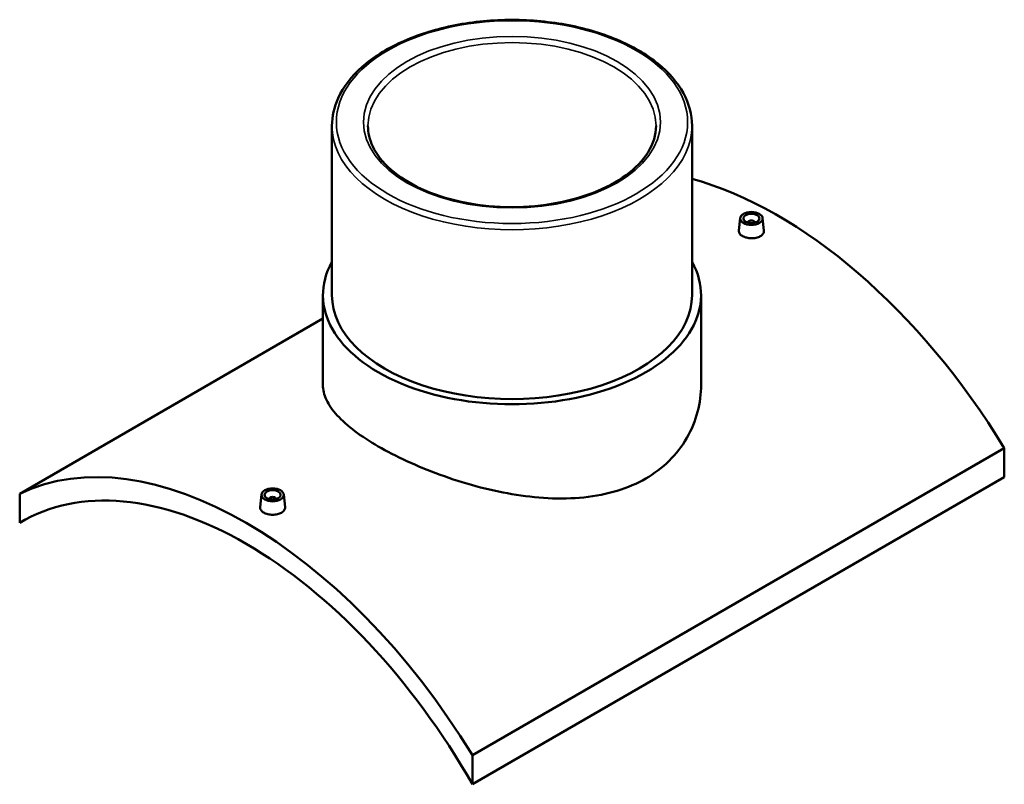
# Model space of a CAD drawing. Header units: millimetres. Extents: x -309 to 1500, y -360 to 1075.
# Tile 5 of 5: x 885 to 1500, y 598 to 1075. Entities that reach past the tile are written whole.
import ezdxf

# ---------------------------------------------------------------- set-up
doc = ezdxf.new("R2010")
doc.units = ezdxf.units.MM
doc.layers.add('Visible (ANSI)', color=7, linetype='Continuous', lineweight=50)
doc.layers.add('Visible Narrow (ANSI)', color=7, linetype='Continuous', lineweight=35)

msp = doc.modelspace()

# ---------------------------------------------------------------- linework, layer by layer
at = {"layer": 'Visible (ANSI)'}
for p, q in [((1080.25, 1008.85), (1080.25, 903.11)), ((1305.25, 1008.85), (1305.25, 903.11)), ((1335.32, 951.25), (1334.47, 943.39)), ((1340.3, 948.35), (1340.3, 948.55)), ((1344.3, 948.35), (1344.3, 948.55)), ((1349.29, 951.25), (1350.13, 943.4)), ((1074.62, 903.11), (1074.62, 847)), ((1310.87, 903.11), (1310.87, 847)), ((885.16, 779.01), (1074.62, 888.4)), ((1500.34, 807.59), (1168, 615.71)), ((1500.34, 807.59), (1500.34, 789.42)), ((1168, 597.55), (1500.34, 789.42)), ((885.16, 779.01), (885.16, 760.85)), ((1036.21, 778.56), (1035.37, 770.71)), ((1041.2, 775.86), (1041.2, 775.67)), ((1045.2, 775.86), (1045.2, 775.67)), ((1050.18, 778.56), (1051.02, 770.72)), ((885.16, 760.85), (888.01, 762.5)), ((1168, 597.55), (1168, 615.71))]:
    msp.add_line(p, q, dxfattribs=at)
for centre, major_axis, start_param, end_param in [((1358.92, 711.07), (148, -256.34), 1.614314, 2.615513), ((1342.3, 948.55), (-2, 0), 2.963882, 6.460896), ((1192.75, 903.11), (118.12, 0), 2.831748, 6.59303), ((1192.75, 903.11), (-112.5, 0), 0, 3.141593), ((1026.58, 519.2), (-148, 256.34), 4.755906, 6.239668), ((1026.58, 519.2), (-140, 242.49), 4.702184, 6.29339), ((1043.2, 775.86), (-2, 0), 2.963882, 6.460896)]:
    msp.add_ellipse(centre, major_axis=major_axis, ratio=0.57735, start_param=start_param, end_param=end_param, dxfattribs=at)
for centre, major_axis in [((1342.3, 951), (7, 0)), ((1342.3, 951), (5, 0)), ((1043.2, 778.31), (-7, 0)), ((1043.2, 778.31), (5, 0))]:
    msp.add_ellipse(centre, major_axis=major_axis, ratio=0.57735, dxfattribs=at)
for points, knots in [([(1305.25, 1008.85), (1305.25, 1015.78), (1303.39, 1022.7), (1296.18, 1035.93), (1290.73, 1042.22), (1276.69, 1053.57), (1268.03, 1058.6), (1248.44, 1066.8), (1237.52, 1069.97), (1214.56, 1074.12), (1202.53, 1075.11), (1178.55, 1074.83), (1166.6, 1073.57), (1143.96, 1068.9), (1133.28, 1065.5), (1114.24, 1056.85), (1105.89, 1051.61), (1092.43, 1039.75), (1087.31, 1033.13), (1081.56, 1020.53), (1080.25, 1014.69), (1080.25, 1008.85)], [0.785398, 0.785398, 0.785398, 0.785398, 1.090413, 1.090413, 1.405226, 1.405226, 1.728603, 1.728603, 2.052711, 2.052711, 2.376109, 2.376109, 2.699231, 2.699231, 3.022703, 3.022703, 3.346877, 3.346877, 3.669775, 3.669775, 3.926991, 3.926991, 3.926991, 3.926991]), ([(1282.75, 1008.85), (1282.75, 1003.3), (1281.11, 997.73), (1274.67, 987.29), (1270.04, 982.4), (1258.31, 973.77), (1251.29, 970.01), (1235.5, 963.9), (1226.73, 961.55), (1208.29, 958.55), (1198.64, 957.89), (1179.44, 958.34), (1169.9, 959.45), (1151.94, 963.32), (1143.53, 966.07), (1128.69, 972.9), (1122.26, 976.96), (1111.99, 985.95), (1108.16, 990.86), (1103.75, 1000.16), (1102.75, 1004.51), (1102.75, 1008.85)], [5.497787, 5.497787, 5.497787, 5.497787, 5.839349, 5.839349, 6.163132, 6.163132, 6.478214, 6.478214, 6.793299, 6.793299, 7.109266, 7.109266, 7.425511, 7.425511, 7.74129, 7.74129, 8.056151, 8.056151, 8.37206, 8.37206, 8.63938, 8.63938, 8.63938, 8.63938]), ([(1347.85, 939.87), (1347.16, 939.47), (1346.27, 939.13), (1344.34, 938.68), (1343.29, 938.58), (1341.32, 938.6), (1340.27, 938.73), (1338.34, 939.21), (1337.45, 939.56), (1336.06, 940.36), (1335.46, 940.87), (1334.66, 941.97), (1334.46, 942.56), (1334.46, 943.21), (1334.46, 943.3), (1334.47, 943.39)], [2.364037, 2.364037, 2.364037, 2.364037, 2.659581, 2.659581, 2.955125, 2.955125, 3.25059, 3.25059, 3.546056, 3.546056, 3.841521, 3.841521, 4.136987, 4.136987, 4.184886, 4.184886, 4.184886, 4.184886]), ([(1350.13, 943.4), (1350.14, 943.31), (1350.15, 943.21), (1350.15, 942.54), (1349.95, 941.92), (1349.15, 940.79), (1348.55, 940.27), (1347.85, 939.87)], [6.4527786, 6.4527786, 6.4527786, 6.4527786, 6.5010242, 6.5010242, 6.796568, 6.796568, 7.0921117, 7.0921117, 7.0921117, 7.0921117]), ([(1276.28, 788.51), (1270.96, 785.45), (1264.98, 782.85), (1251.99, 778.88), (1245, 777.51), (1230.45, 776.01), (1222.89, 775.87), (1207.71, 776.64), (1200.1, 777.55), (1185.4, 780.04), (1177.79, 781.73), (1162.62, 785.83), (1155.05, 788.24), (1140.5, 793.54), (1133.5, 796.44), (1120.51, 802.43), (1114.53, 805.53), (1103.92, 811.66), (1098.96, 814.87), (1090.26, 821.4), (1086.52, 824.71), (1080.52, 831.27), (1078.27, 834.52), (1075.32, 840.89), (1074.62, 844), (1074.62, 847)], [0, 0, 0, 0, 2.253424, 2.253424, 4.506848, 4.506848, 6.760272, 6.760272, 9.013696, 9.013696, 11.264863, 11.264863, 13.51603, 13.51603, 15.767197, 15.767197, 18.018364, 18.018364, 20.269531, 20.269531, 22.520698, 22.520698, 24.771865, 24.771865, 27.023033, 27.023033, 27.023033, 27.023033]), ([(1310.87, 847), (1310.87, 841.5), (1310.18, 835.8), (1307.23, 824.57), (1304.97, 819.04), (1298.98, 808.68), (1295.24, 803.85), (1286.54, 795.3), (1281.59, 791.58), (1276.28, 788.51)], [63.059761, 63.059761, 63.059761, 63.059761, 65.313185, 65.313185, 67.566608, 67.566608, 69.820032, 69.820032, 72.073456, 72.073456, 72.073456, 72.073456]), ([(1048.75, 767.18), (1048.05, 766.78), (1047.17, 766.44), (1045.23, 765.99), (1044.18, 765.89), (1042.21, 765.91), (1041.16, 766.04), (1039.23, 766.52), (1038.35, 766.87), (1036.96, 767.67), (1036.35, 768.18), (1035.55, 769.28), (1035.35, 769.87), (1035.35, 770.52), (1035.36, 770.61), (1035.37, 770.71)], [0, 0, 0, 0, 0.295544, 0.295544, 0.591087, 0.591087, 0.886553, 0.886553, 1.182019, 1.182019, 1.477484, 1.477484, 1.77295, 1.77295, 1.820848, 1.820848, 1.820848, 1.820848]), ([(1051.02, 770.72), (1051.03, 770.62), (1051.04, 770.52), (1051.04, 769.85), (1050.85, 769.23), (1050.05, 768.1), (1049.44, 767.59), (1048.75, 767.18)], [4.0887414, 4.0887414, 4.0887414, 4.0887414, 4.136987, 4.136987, 4.4325307, 4.4325307, 4.7280745, 4.7280745, 4.7280745, 4.7280745])]:
    msp.add_open_spline(points, degree=3, knots=knots, dxfattribs=at)
at = {"layer": 'Visible Narrow (ANSI)'}
for major_axis in [(109.7, 0), (92.8, 0)]:
    msp.add_ellipse((1192.75, 1011.14), major_axis=major_axis, ratio=0.57735, dxfattribs=at)
for major_axis, start_param, end_param in [((-90, 0), 3.141593, 6.283185), ((-112.5, 0), 0, 3.141593)]:
    msp.add_ellipse((1192.75, 1008.85), major_axis=major_axis, ratio=0.57735, start_param=start_param, end_param=end_param, dxfattribs=at)

doc.saveas('drawing.dxf')
